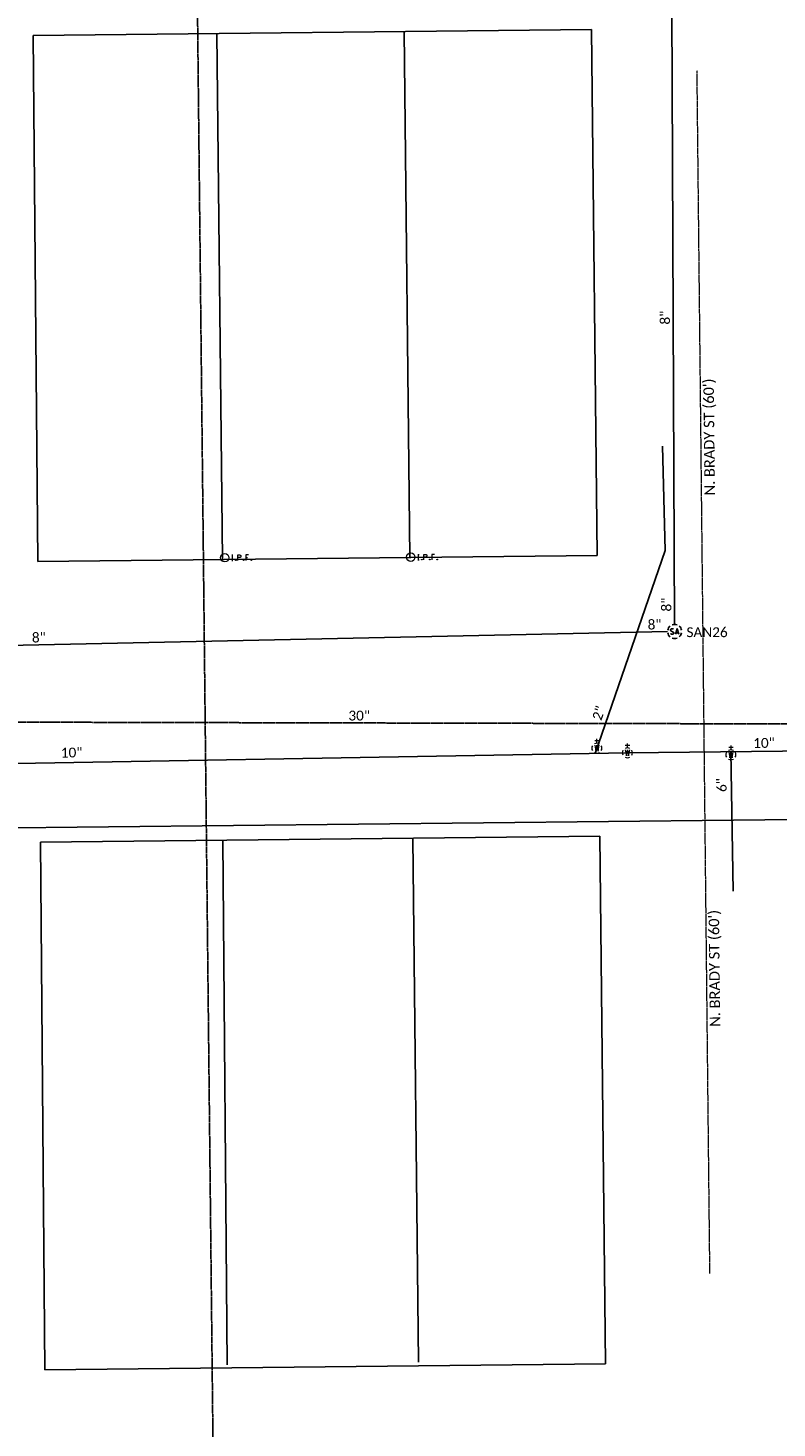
# Model space of a CAD drawing. Header units: feet. Extents: x 2296871 to 2305194, y 360020 to 364238.
# Tile 29 of 55: x 2302006 to 2302219, y 362025 to 362425. Entities that reach past the tile are written whole.
import ezdxf
from ezdxf.enums import TextEntityAlignment as Align

# ---------------------------------------------------------------- set-up
doc = ezdxf.new("R2010")
doc.units = ezdxf.units.FT
doc.header["$MEASUREMENT"] = 0
for name, pattern in [('DGN Style 2', [0.017105, 0.010263, -0.006842]), ('gasex', [0]), ('OhDOT_USTN2', [0.11, 0.069, -0.041]), ('OhDOT_USTN5', [0.11, 0.055, -0.055]), ('rowex', [0]), ('sanex', [0]), ('waterex', [0])]:
    doc.linetypes.add(name, pattern=pattern)
doc.layers.add('ALLIGNMENT_NOPLOT', color=1, linetype='DGN Style 2', lineweight=13, plot=False)
for name, color, linetype in [('DR_X_Storm_Sewer', 151, 'OhDOT_USTN5'), ('DR_X_Text', 7, 'Continuous'), ('DV_X_Property_Line', 7, 'Continuous'), ('DV_X_Section_VMS_Line', 6, 'OhDOT_USTN2'), ('RW_X_Fee_RW', 6, 'rowex'), ('RW_X_Text', 7, 'Continuous'), ('SV_X_Mon_Cells_Found', 7, 'Continuous'), ('UT_X_Gas', 2, 'gasex'), ('UT_X_Sanitary_Cells', 3, 'Continuous'), ('UT_X_Sanitary_Line', 3, 'sanex'), ('UT_X_Sanitary_Text', 7, 'Continuous'), ('UT_X_Water', 133, 'waterex'), ('UT_X_Water_Cells', 131, 'Continuous'), ('UT_X_Water_Text', 7, 'Continuous')]:
    doc.layers.add(name, color=color, linetype=linetype)
doc.styles.add('Simplex Normal (0.14)', font='calibri.ttf', dxfattribs={"height": 0.14})

# ---------------------------------------------------------------- blocks, each defined once
blk = doc.blocks.new('smh')
at = {"linetype": 'Continuous', "flags": 128}
for points in [[(-0.33, 0.69), (-0.36, 0.71), (-0.4, 0.74), (-0.51, 0.78), (-0.65, 0.8), (-0.75, 0.8), (-0.79, 0.8), (-0.95, 0.76), (-1.09, 0.69), (-1.18, 0.59), (-1.2, 0.49), (-1.2, 0.41), (-1.18, 0.31), (-1.08, 0.22), (-0.38, -0.16), (-0.32, -0.21), (-0.29, -0.26), (-0.27, -0.33), (-0.27, -0.41), (-0.28, -0.48), (-0.29, -0.53), (-0.32, -0.6), (-0.34, -0.65), (-0.37, -0.69), (-0.41, -0.72), (-0.45, -0.75), (-0.5, -0.77), (-0.53, -0.79), (-0.65, -0.8), (-0.82, -0.8), (-0.94, -0.77), (-1.1, -0.69), (-1.2, -0.61)], [(0.21, -0.8), (0.71, 0.8), (1.2, -0.8)], [(1.08, -0.42), (0.34, -0.42)]]:
    blk.add_lwpolyline(points, dxfattribs=at)
at = {"linetype": 'Continuous'}
for start, end in [(130.0806, 170.0721), (70.0577, 110.1061), (10.0169, 50.0392), (190.0169, 230.0392), (250.0577, 290.0473), (310.0114, 350.0264)]:
    blk.add_arc((0, 0), 2, start, end, dxfattribs=at)
blk = doc.blocks.new('ODOT SANITARY MANHOLE')
blk.add_blockref('smh', (0, 0))
blk = doc.blocks.new('WGV')
at = {"layer": 'UT_X_Water_Cells', "color": 133, "linetype": 'Continuous', "lineweight": 0}
for p, q in [((0.032, 0.102), (-0.032, 0.102)), ((0, 0.07), (0, 0.134))]:
    blk.add_line(p, q, dxfattribs=at)
at = {"layer": 'UT_X_Water_Cells', "color": 133, "linetype": 'Continuous', "lineweight": 0, "flags": 128}
blk.add_lwpolyline([(-0.032, 0.041), (-0.016, -0.045), (0, 0.041), (0.016, -0.045), (0.032, 0.041)], dxfattribs=at)
at = {"layer": 'UT_X_Water_Cells', "color": 133, "linetype": 'Continuous', "lineweight": 0, "extrusion": (0, 0, -1)}
blk.add_arc((0, 0), 0.07, 330.0184, 29.9816, dxfattribs=at)
at = {"layer": 'UT_X_Water_Cells', "color": 133, "linetype": 'Continuous', "lineweight": 0}
for start, end in [(60.0184, 120.0157), (330.0184, 29.9816), (239.9843, 299.9816)]:
    blk.add_arc((0, 0), 0.07, start, end, dxfattribs=at)
blk = doc.blocks.new('IPF')
at = {"layer": 'SV_X_Mon_Cells_Found', "color": 7, "linetype": 'Continuous', "lineweight": 0, "flags": 128}
for points in [[(0.101, 0.04), (0.118, 0.04)], [(0.11, -0.04), (0.11, 0.04)], [(0.188, -0.04), (0.188, 0.04), (0.214, 0.04), (0.217, 0.039), (0.221, 0.038), (0.223, 0.037), (0.224, 0.036), (0.226, 0.032), (0.228, 0.029), (0.229, 0.024), (0.229, 0.017), (0.229, 0.014), (0.227, 0.01), (0.225, 0.006), (0.223, 0.004), (0.221, 0.003), (0.219, 0.002), (0.214, 0.001), (0.188, 0.001)], [(0.338, 0.04), (0.3, 0.04), (0.3, -0.04)], [(0.3, 0.001), (0.327, 0.001)], [(0.101, -0.04), (0.118, -0.04)], [(0.157, -0.029), (0.16, -0.029), (0.162, -0.031), (0.164, -0.033), (0.164, -0.036), (0.162, -0.039), (0.16, -0.04), (0.157, -0.04), (0.156, -0.039), (0.154, -0.036), (0.154, -0.033), (0.156, -0.031), (0.157, -0.029)], [(0.27, -0.029), (0.273, -0.029), (0.274, -0.031), (0.276, -0.033), (0.276, -0.036), (0.274, -0.039), (0.273, -0.04), (0.27, -0.04), (0.268, -0.039), (0.267, -0.036), (0.267, -0.033), (0.268, -0.031), (0.27, -0.029)], [(0.377, -0.029), (0.38, -0.029), (0.382, -0.031), (0.383, -0.033), (0.383, -0.036), (0.382, -0.039), (0.38, -0.04), (0.377, -0.04), (0.376, -0.039), (0.374, -0.036), (0.374, -0.033), (0.376, -0.031), (0.377, -0.029)]]:
    blk.add_lwpolyline(points, dxfattribs=at)
at = {"layer": 'SV_X_Mon_Cells_Found', "color": 7, "linetype": 'Continuous', "lineweight": 0}
blk.add_circle((0, 0), 0.06, dxfattribs=at)

msp = doc.modelspace()

# ---------------------------------------------------------------- linework, layer by layer
at = {"layer": 'ALLIGNMENT_NOPLOT'}
msp.add_lwpolyline([(2302200.22, 362069.5), (2302196.56, 362412.51)], dxfattribs=at)
at = {"layer": 'DR_X_Storm_Sewer', "flags": 128}
msp.add_lwpolyline([(2301896.8, 362226.94), (2302302.72, 362226.02)], dxfattribs=at)
at = {"layer": 'DV_X_Property_Line', "flags": 128}
for points in [[(2302061.24, 362273.06), (2302059.64, 362423.05)], [(2302113.04, 362423.63), (2302114.64, 362273.64)], [(2302061.3, 362193.06), (2302062.56, 362043.47)], [(2302115.49, 362193.64), (2302117.08, 362044.19)]]:
    msp.add_lwpolyline(points, dxfattribs=at)
at = {"layer": 'DV_X_Section_VMS_Line', "flags": 128}
msp.add_lwpolyline([(2302054.07, 362432.99), (2302068.15, 361131.25)], dxfattribs=at)
at = {"layer": 'RW_X_Fee_RW', "flags": 128}
for points in [[(2302007.29, 362422.48), (2302166.43, 362424.21)], [(2302008.61, 362272.49), (2302007.29, 362422.48)], [(2302008.61, 362272.49), (2302168.03, 362274.22)], [(2302009.3, 362192.49), (2302168.88, 362194.23)], [(2302010.62, 362042.04), (2302009.3, 362192.49)], [(2302010.62, 362042.04), (2302170.49, 362043.77)]]:
    msp.add_lwpolyline(points, dxfattribs=at)
at = {"layer": 'RW_X_Fee_RW'}
for points in [[(2302168.03, 362274.22), (2302166.43, 362424.21)], [(2302170.49, 362043.77), (2302168.88, 362194.23)]]:
    msp.add_lwpolyline(points, dxfattribs=at)
at = {"layer": 'UT_X_Gas', "flags": 128}
msp.add_lwpolyline([(2301772.79, 362190.87), (2301824.9, 362193.44), (2301827.13, 362193.7), (2301902.61, 362195.35), (2301921.71, 362195.72), (2302598.99, 362202.91), (2302619.1, 362201.72), (2302632.56, 362201.74), (2302643.83, 362202.49), (2302649.16, 362203.07), (2303246.6, 362209.14), (2303311.04, 362210.61), (2303395.81, 362210.42), (2303445.16, 362209.52), (2303485.35, 362210.12), (2303530.31, 362210.38), (2303554.76, 362210.36), (2303593.21, 362211.19), (2303662.11, 362212.75), (2303695.58, 362212.77), (2303735.06, 362213.36), (2303784.62, 362214.36), (2303811.68, 362215.19), (2303838.02, 362214.67), (2303875.3, 362215.43), (2303917.3, 362215.05), (2303972.58, 362215.34), (2304075.44, 362216.25), (2304104.03, 362216.67), (2304142.03, 362216.68), (2304183.96, 362217.55), (2304245.48, 362217.15), (2304287.23, 362218.16), (2304340.14, 362219.65), (2304379.55, 362220.13), (2304423.36, 362221.34), (2304467.76, 362223.97), (2304503.52, 362229.16), (2304542.51, 362233.59), (2304572.69, 362236.39), (2304602.18, 362237.84), (2304634.79, 362238.31), (2304632.96, 362260.55), (2304621.31, 362301.47), (2304615.84, 362387.06), (2304619.25, 362457.01), (2304619.37, 362523.24), (2304620.77, 362655.85), (2304621.86, 362779.83), (2304622.72, 362898.51), (2304622.9, 363003.54), (2304623.37, 363096.24), (2304624.3, 363189.54), (2304624.32, 363243.83), (2304624.97, 363348.77), (2304625.89, 363407.3), (2304626.71, 363522.37), (2304627.43, 363634.88), (2304628.03, 363752.22)], dxfattribs=at)
at = {"layer": 'UT_X_Sanitary_Line', "flags": 128}
for points in [[(2302190.16, 362254.55), (2302189.32, 362430.12)], [(2301999.93, 362248.56), (2302188.17, 362252.51)]]:
    msp.add_lwpolyline(points, dxfattribs=at)
at = {"layer": 'UT_X_Water', "flags": 128}
for points in [[(2302167.51, 362217.81), (2302187.47, 362275.67), (2302186.67, 362305.34)], [(2301812.89, 362166.3), (2301835.68, 362208.87), (2301958.88, 362214.2), (2302176.71, 362217.97), (2302601.03, 362222.56), (2302960.16, 362224.56), (2302985.76, 362223.41), (2303268.27, 362227.45), (2303269.31, 362227.47), (2303774.71, 362231.54), (2303988.37, 362232.98), (2304190.92, 362235.42), (2304405.75, 362235.42), (2304686.61, 362245.13)], [(2302206.88, 362178.51), (2302206.22, 362218.29)]]:
    msp.add_lwpolyline(points, dxfattribs=at)

# ---------------------------------------------------------------- block references
at = {"layer": 'SV_X_Mon_Cells_Found', "xscale": 20, "yscale": 20, "zscale": 20}
for p in [(2302061.87, 362273.59), (2302114.91, 362273.74)]:
    msp.add_blockref('IPF', p, dxfattribs=at)
at = {"layer": 'UT_X_Sanitary_Cells'}
msp.add_blockref('ODOT SANITARY MANHOLE', (2302190.17, 362252.55), dxfattribs=at)
at = {"layer": 'UT_X_Water_Cells', "xscale": 20, "yscale": 20}
for p in [(2302168.02, 362219.29), (2302176.71, 362217.97), (2302206.24, 362217.4)]:
    msp.add_blockref('WGV', p, dxfattribs=at)

# ---------------------------------------------------------------- texts
at = {"layer": 'DR_X_Text', "insert": (2302100.21, 362228.56), "char_height": 2.8, "attachment_point": 5, "rotation": 359.8704, "style": 'Simplex Normal (0.14)'}
msp.add_mtext('30"', dxfattribs=at)
at = {"layer": 'RW_X_Text', "style": 'Simplex Normal (0.14)'}
for p in [(2302200, 362308), (2302201.5, 362156.5)]:
    msp.add_text("N. BRADY ST (60')", height=3, rotation=90.6105, dxfattribs=at).set_placement(p, align=Align.MIDDLE_CENTER)
at = {"layer": 'UT_X_Sanitary_Text', "char_height": 2.8, "attachment_point": 5, "style": 'Simplex Normal (0.14)'}
for insert, rotation in [((2302187.45, 362342.03), 90.2741), ((2302187.84, 362260.22), 90.2741), ((2302184.44, 362254.52), 1.203), ((2302008.86, 362250.83), 1.203)]:
    msp.add_mtext('8"', dxfattribs=dict(at, insert=insert, rotation=rotation))
at = {"layer": 'UT_X_Sanitary_Text', "insert": (2302199.41, 362252.33), "char_height": 2.8, "attachment_point": 5, "style": 'Simplex Normal (0.14)'}
msp.add_mtext('SAN26', dxfattribs=at)
at = {"layer": 'UT_X_Water_Text', "char_height": 2.8, "attachment_point": 5, "style": 'Simplex Normal (0.14)'}
for s, insert, rotation in [('2"', (2302168.55, 362229.29), 70.9697), ('10"', (2302018.21, 362218.03), 0.9925), ('10"', (2302215.64, 362220.77), 0.62), ('6"', (2302203.58, 362208.77), 90.9404)]:
    msp.add_mtext(s, dxfattribs=dict(at, insert=insert, rotation=rotation))

doc.saveas('drawing.dxf')
